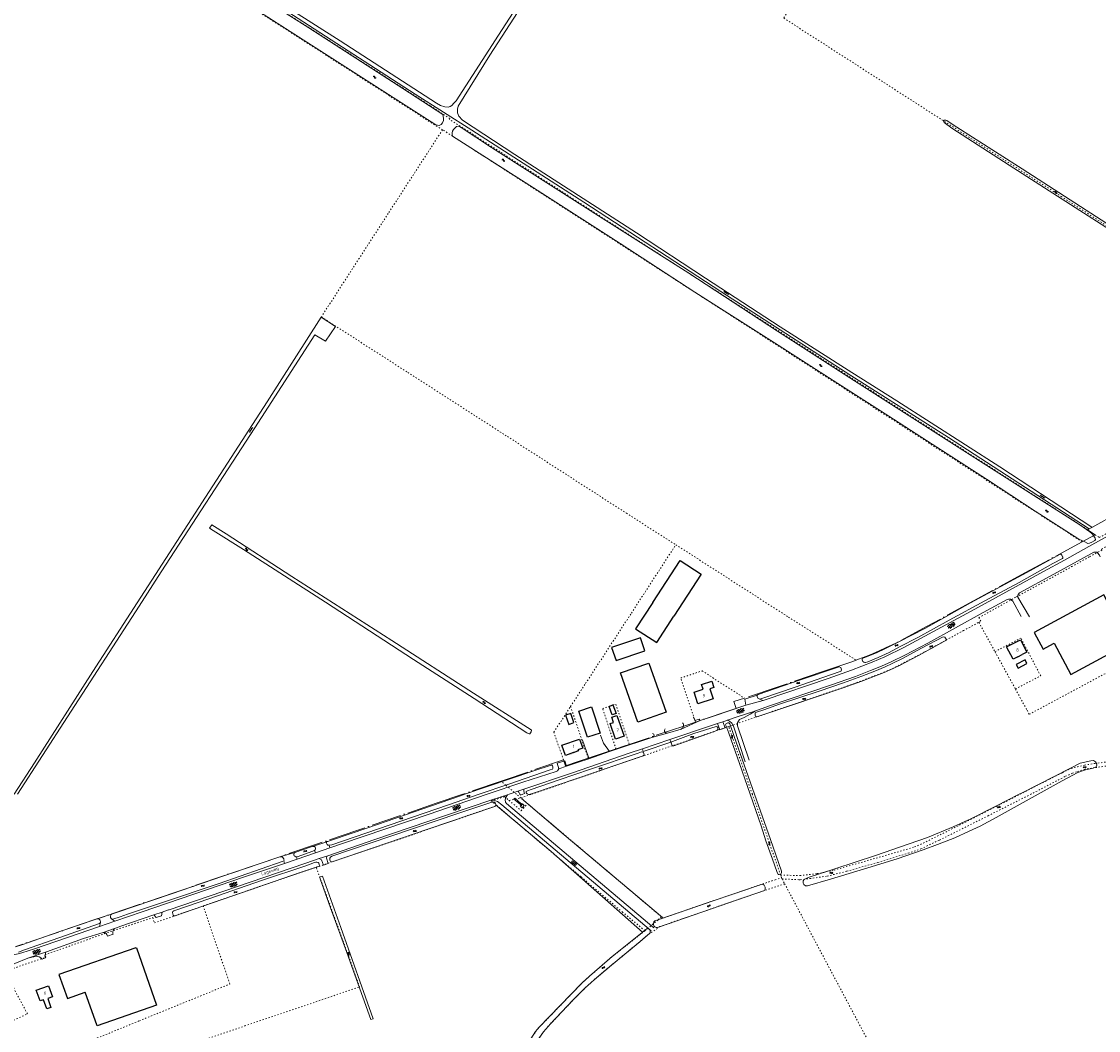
# Model space of a CAD drawing. Header units: metres. Extents: x 64961 to 73789, y 403835 to 410663.
# Tile 45 of 135: x 68511 to 69370, y 405812 to 406616. Entities that reach past the tile are written whole.
import ezdxf

# ---------------------------------------------------------------- set-up
doc = ezdxf.new("R2010")
doc.units = ezdxf.units.M
doc.linetypes.add('ACAD_ISO04W100', pattern=[30, 24, -3, 0, -3])
doc.linetypes.add('PERCEELGRENS', pattern=[2.5, 1, -1.5])
for name, color, linetype, lineweight in [('B-GEO-OG-GEBOUW_bijgebouw-G', 2, 'Continuous', 25), ('B-GEO-OG-GEBOUW_hoofdgebouw-G', 2, 'Continuous', 25), ('B-GEO-OG-GEBOUW_huisnr-T', 6, 'Continuous', 25), ('B-GEO-OG-GRENS-sectie-G', 253, 'ACAD_ISO04W100', 0), ('B-GEO-OG-GRENS_perceel-G', 253, 'PERCEELGRENS', 0), ('B-GEO-OG-GREPPEL_midslt-G', 253, 'Continuous', 0), ('B-GEO-OG-KUNSTWERK-G', 253, 'Continuous', 0), ('B-GEO-OG-OVLIJNOBJ-G', 253, 'Continuous', 0), ('B-GEO-OG-SLOOT_insteek-G', 253, 'Continuous', 0), ('B-GEO-OG-STRAATNAAM-T', 7, 'Continuous', 35), ('B-GEO-OG-VERH_gesl-S', 253, 'Continuous', 0), ('B-GEO-OG-VERH_kant-G', 253, 'Continuous', 0), ('B-GEO-OG-VERH_kntgesl-G', 253, 'Continuous', 0), ('B-GEO-OG-VERH_kntopen-G', 253, 'Continuous', 0), ('B-GEO-OG-VERH_open-S', 253, 'Continuous', 0), ('B-GEO-OG-WATER-S', 253, 'Continuous', 0), ('T22', 7, 'Continuous', 0)]:
    doc.layers.add(name, color=color, linetype=linetype, lineweight=lineweight)
doc.styles.add('isocp', font='isocp.shx')

# ---------------------------------------------------------------- blocks, each defined once
blk = doc.blocks.new('S05')
at = {"color": 0}
for p, q in [((0.08, 0.3), (0.38, 0.59)), ((0.11, -0.19), (0.41, 0.09)), ((0.38, 0.59), (0.68, 0.71)), ((0.41, 0.09), (0.71, 0.21)), ((0.68, 0.71), (1.01, 0.62)), ((0.71, 0.21), (1.02, 0.12)), ((1.01, 0.62), (1.33, 0.37)), ((1.02, 0.12), (1.36, -0.12)), ((1.33, 0.37), (1.66, 0.13)), ((1.66, 0.13), (1.97, 0.04)), ((1.97, 0.04), (2.28, 0.16)), ((2.28, 0.16), (2.58, 0.44)), ((1.36, -0.12), (1.68, -0.37)), ((1.68, -0.37), (2, -0.46)), ((2, -0.46), (2.31, -0.33)), ((2.31, -0.33), (2.61, -0.05))]:
    blk.add_line(p, q, dxfattribs=at)
blk = doc.blocks.new('S014')
at = {"color": 0}
for p, q in [((0, -0.75), (4.2, 1.67)), ((0, 0.65), (1.78, 1.67)), ((5.07, -1.52), (0, 1.4)), ((2.64, -1.52), (0, 0)), ((1.08, -1.52), (6.15, 1.4)), ((6.15, -0.75), (1.95, 1.67)), ((3.51, -1.52), (6.15, 0)), ((6.15, 0.65), (4.37, 1.67))]:
    blk.add_line(p, q, dxfattribs=at)
blk = doc.blocks.new('S026')
at = {"color": 0}
for p, q in [((0, 0), (4.4, 0)), ((0.2, 0.5), (0.2, 0)), ((1.2, 0), (1.2, -0.5)), ((2.2, 0.5), (2.2, 0)), ((3.2, 0), (3.2, -0.5)), ((4.2, 0.5), (4.2, 0))]:
    blk.add_line(p, q, dxfattribs=at)
blk = doc.blocks.new('S022')
at = {"color": 0}
for p, q in [((0.01, 1.15), (0.31, 1.15)), ((0.31, -2.3), (0.31, 2.3)), ((0.31, 2.1), (1.51, 2.1)), ((0.31, 0), (1.51, 0)), ((1.51, -2.3), (1.51, 2.3)), ((1.51, 1.05), (1.81, 1.05)), ((0.01, -1.15), (0.31, -1.15)), ((0.31, -2.1), (1.51, -2.1)), ((1.51, -1.05), (1.81, -1.05))]:
    blk.add_line(p, q, dxfattribs=at)

msp = doc.modelspace()

# ---------------------------------------------------------------- linework, layer by layer
at = {"layer": 'B-GEO-OG-GEBOUW_bijgebouw-G'}
for points in [[(69014.88, 406152.93), (69036.654, 406186.436), (69053.504, 406175.486), (69031.73, 406141.98)], [(69014.88, 406152.93), (69001.17, 406131.91), (69018.06, 406120.94), (69031.73, 406141.98)], [(69381.976, 406145.572), (69374.774, 406158.982), (69319.151, 406129.11), (69326.349, 406115.707), (69328.719, 406116.979)], [(69328.719, 406116.979), (69335.098, 406120.406), (69348.424, 406095.594), (69421.865, 406135.036), (69408.955, 406159.074), (69382.388, 406144.805), (69381.976, 406145.572)], [(68982.09, 406116.947), (68985.639, 406106.605), (69008.575, 406114.477), (69005.026, 406124.818), (68982.09, 406116.947)], [(68989.24, 406096.784), (69011.859, 406104.677), (69025.557, 406065.423), (69002.937, 406057.53), (68989.24, 406096.784)], [(69304.77, 406103.38), (69306.26, 406100.552), (69313.376, 406104.302), (69311.885, 406107.13), (69304.77, 406103.38)], [(68955.943, 406066.253), (68966.069, 406069.598), (68972.939, 406048.803), (68962.814, 406045.458), (68955.943, 406066.253)], [(68980.096, 406070.082), (68983.096, 406071.211), (68985.637, 406064.452), (68982.638, 406063.324), (68980.096, 406070.082)], [(68945.382, 406063.079), (68947.971, 406055.714), (68952.043, 406057.123), (68949.454, 406064.488), (68945.382, 406063.079)], [(68602.667, 405877.369), (68541.212, 405856.113), (68548.138, 405837.051), (68562.311, 405841.994)], [(68602.667, 405877.369), (68603.109, 405877.522), (68619.106, 405831.785), (68571.682, 405815.199), (68562.311, 405841.994)]]:
    msp.add_lwpolyline(points, dxfattribs=at)
at = {"layer": 'B-GEO-OG-GEBOUW_hoofdgebouw-G'}
for points in [[(69306.062, 406109.552), (69302.363, 406107.603), (69297.169, 406117.458), (69308.096, 406123.217), (69313.293, 406113.357), (69309.623, 406111.422)], [(69306.062, 406109.552), (69309.623, 406111.422)], [(69063.584, 406085.235), (69060.404, 406084.197), (69063.054, 406076.08), (69050.972, 406072.136), (69047.92, 406081.485), (69055.003, 406083.797), (69053.804, 406087.468), (69061.983, 406090.138), (69063.584, 406085.235)], [(68992.07, 406046.346), (68985.251, 406043.999), (68980.987, 406056.388), (68983.661, 406057.308), (68982.23, 406061.466), (68986.375, 406062.893), (68992.07, 406046.346)], [(68959.023, 406036.754), (68955.25, 406035.449), (68955.574, 406034.513), (68951.926, 406033.251), (68951.965, 406033.138), (68951.776, 406033.073), (68951.737, 406033.186), (68949.658, 406032.467), (68949.697, 406032.353), (68949.508, 406032.288), (68949.469, 406032.401), (68945.206, 406030.927), (68942.394, 406039.115), (68956.525, 406044.002), (68959.023, 406036.754)], [(68536.09, 405838.441), (68532.334, 405837.076), (68534.927, 405829.938), (68531.601, 405828.73), (68528.934, 405836.068), (68526.364, 405835.134), (68523.217, 405843.795), (68532.87, 405847.303), (68536.09, 405838.441)]]:
    msp.add_lwpolyline(points, dxfattribs=at)
at = {"layer": 'B-GEO-OG-GRENS-sectie-G'}
for points in [[(69365.068, 406212.835), (69521.368, 406298.33), (69573.952, 406327.093)], [(69365.068, 406212.835), (69361.75, 406211.02)], [(69367.757, 406206.967), (69357.411, 406201.341)], [(69361.75, 406211.02), (69367.757, 406206.967)], [(69357.411, 406201.341), (69312.302, 406176.812), (69279.578, 406159.108), (69270.745, 406154.315), (69233.869, 406133.957), (69209.21, 406120.881), (69205.782, 406119.198), (69200.96, 406116.925), (69195.556, 406114.448), (69190.051, 406111.998), (69188.251, 406111.256), (69184.804, 406109.857), (69179.077, 406107.638), (69177.196, 406106.941)], [(69177.196, 406106.941), (69172.934, 406105.362), (69167.365, 406103.473), (69150.639, 406097.846), (69114.052, 406085.309), (69087.95, 406076.683)], [(69087.95, 406076.683), (69079.682, 406073.952), (69081.373, 406068.428), (69048.991, 406057.527)], [(69048.991, 406057.527), (69040.479, 406054.662), (68996.217, 406039.764)], [(68985.617, 406036.195), (68963.357, 406028.7)], [(68996.217, 406039.764), (68992.758, 406038.6), (68985.617, 406036.195)], [(68943.702, 406027.328), (68896.34, 406011.262), (68893.891, 406010.425)], [(68945.328, 406022.629), (68943.702, 406027.328)], [(68954.664, 406025.773), (68945.328, 406022.629)], [(68963.357, 406028.7), (68954.664, 406025.773)], [(68893.891, 406010.425), (68863.386, 406000)], [(68863.386, 406000), (68842.225, 405992.768), (68779.771, 405971.383), (68747.446, 405960.338), (68701.807, 405944.797), (68634.613, 405922.005), (68569.359, 405899.797), (68509.356, 405879.343), (68506.855, 405878.481)]]:
    msp.add_lwpolyline(points, dxfattribs=at)
at = {"layer": 'B-GEO-OG-GRENS_perceel-G'}
for points in [[(69076.712, 406884.985), (69161.799, 406830.065), (69228.283, 406787.269), (69155.253, 406674.686), (69119.412, 406619.02), (69340.592, 406476.871), (69419.418, 406426.189), (69490.646, 406380.424), (69555.284, 406338.942), (69573.952, 406327.093)], [(69361.75, 406211.02), (68852.691, 406538.443), (68853.006, 406538.929), (68837.03, 406549.434), (68815.831, 406563.177), (68803.766, 406570.956), (68740.644, 406611.577), (68729.772, 406618.565), (68700.386, 406637.435), (68646.365, 406672.155), (68601.201, 406701.112), (68579.126, 406715.275), (68569.131, 406721.704), (68536.529, 406742.762), (68510.422, 406759.592)], [(68847.143, 406529.884), (68502.589, 406751.285)], [(69367.757, 406206.967), (69371.084, 406204.722), (69403.247, 406222.521), (69426.2, 406235.06), (69461.055, 406254.613), (69485.496, 406267.79), (69512.062, 406282.667), (69553.292, 406304.77), (69596.648, 406328.786), (69623.002, 406343.025), (69649.993, 406357.477), (69671.671, 406369.166), (69753.069, 406414.435), (69772.834, 406425.061), (69801.738, 406441.426), (69824.266, 406453.54), (69862.521, 406475.005), (69891.638, 406490.52), (69937.544, 406516.023), (69968.998, 406533.451), (69997.902, 406549.178), (70000, 406550.324)], [(68847.143, 406529.884), (68803.965, 406463.287), (68765.87, 406404.434), (68750.581, 406380.713), (68819.485, 406336.481), (68898.972, 406285.321), (68993.853, 406224.164), (69033.288, 406198.974)], [(69357.411, 406201.341), (68847.254, 406530.056), (68847.143, 406529.884)], [(69275.012, 406137.113), (69276.644, 406137.988), (69275.003, 406140.858), (69304.899, 406157.381), (69349.022, 406181.517), (69363.373, 406189.486), (69373.177, 406194.757), (69372.946, 406195.592), (69382.871, 406200.981), (69385.098, 406197.034), (69422.235, 406217.21)], [(68949.37, 406070.004), (68961.351, 406088.434), (68997.88, 406144.503), (69033.288, 406198.974)], [(69033.288, 406198.974), (69048.059, 406189.538), (69123.133, 406141.287), (69177.196, 406106.941)], [(69075.437, 406053.955), (69079.084, 406055.194), (69114.059, 406067.269), (69148.553, 406078.873), (69177.56, 406088.977), (69196.785, 406096.309), (69206.101, 406100.156), (69231.444, 406113.266), (69262.655, 406130.492), (69275.012, 406137.113)], [(69275.012, 406137.113), (69287.873, 406113.688)], [(69315.261, 406063.772), (69462.519, 406142.755)], [(69287.873, 406113.688), (69308.514, 406124.568)], [(69324.307, 406094.476), (69308.514, 406124.568)], [(69287.873, 406113.688), (69287.96, 406113.53)], [(69287.96, 406113.53), (69304.191, 406083.927)], [(69048.991, 406057.527), (69037.279, 406092.666), (69054.247, 406098.399), (69087.95, 406076.683)], [(69304.191, 406083.927), (69324.307, 406094.476)], [(69304.191, 406083.927), (69313.528, 406066.928)], [(68936.032, 406049.487), (68949.37, 406070.004)], [(68949.37, 406070.004), (68963.357, 406028.7)], [(68985.617, 406036.195), (68974.868, 406068.252), (68980.096, 406070.082), (68983.096, 406071.211), (68985.411, 406071.793), (68996.217, 406039.764)], [(69313.528, 406066.928), (69315.261, 406063.772)], [(68918.255, 406000), (68950.766, 406011.195), (69003.407, 406029.307), (69034.323, 406039.989), (69075.437, 406053.955)], [(68941.226, 406034.48), (68936.032, 406049.487)], [(69094.332, 406000), (69087.581, 406019.298), (69075.437, 406053.955)], [(69307.861, 406000), (69331.366, 406012.084), (69341.678, 406017.155), (69343.696, 406018.294), (69346.167, 406019.449), (69348.674, 406020.516), (69353.551, 406021.936), (69359.378, 406023.238), (69367.483, 406024.572), (69380.478, 406026.13), (69404.128, 406027.777), (69431.081, 406029.744), (69455.773, 406031.586), (69483.109, 406033.59), (69490.604, 406034.862), (69493.629, 406035.758), (69497.263, 406037.014), (69505.311, 406041.551), (69514.467, 406046.741)], [(68943.702, 406027.328), (68941.226, 406034.48)], [(69316.487, 406000), (69318.313, 406000.919), (69344.121, 406014.286), (69349.67, 406016.862), (69353.792, 406018.173), (69359.065, 406019.662), (69363.682, 406020.654), (69367.998, 406021.329), (69378.484, 406022.645)], [(68906.238, 406000), (68897.686, 406007.237), (68893.891, 406010.425)], [(68890.496, 405990.923), (68886.146, 405994.62), (68896.707, 405998.116), (68900.228, 405995.117)], [(68900.228, 405995.117), (68909.714, 405997.059)], [(68909.714, 405997.059), (68906.238, 406000)], [(68909.714, 405997.059), (68918.255, 406000)], [(68914.986, 405992.598), (68909.714, 405997.059)], [(69116.87, 405935.574), (69094.332, 406000)], [(69116.87, 405935.574), (69132.145, 405935.103), (69132.293, 405935.135), (69146.15, 405936.649), (69150.619, 405937.453), (69159.482, 405939.519), (69205.168, 405952.487), (69223.765, 405957.962), (69230.631, 405960.968), (69259.483, 405975.321), (69292.38, 405992.041), (69307.861, 406000)], [(69118.067, 405932.418), (69131.5, 405931.832), (69132.537, 405931.752), (69140.223, 405932.741), (69153.993, 405934.663), (69169.694, 405938.564), (69194.545, 405945.631), (69218.661, 405952.999), (69228.849, 405956.41), (69243.686, 405963.441), (69282.317, 405982.799), (69316.487, 406000)], [(68746.419, 405941.69), (68808.191, 405962.529), (68855.431, 405978.838), (68890.496, 405990.923)], [(69008.71, 405891.144), (68990.876, 405905.881), (68957.591, 405934.16), (68931.169, 405956.347), (68890.496, 405990.923)], [(68900.228, 405995.117), (68909.953, 405986.837), (68914.986, 405992.598)], [(69016.855, 405906.448), (68961.008, 405953.652), (68914.986, 405992.598)], [(68656.299, 405910.883), (68667.977, 405914.958), (68730.176, 405936.21), (68746.419, 405941.69)], [(68749.494, 405933.29), (68746.419, 405941.69)], [(68528.464, 405760.337), (68632.384, 405795.721), (68689.509, 405815.143), (68781.059, 405846.337), (68772.475, 405870.358), (68760.65, 405902.813), (68749.494, 405933.29)], [(69120.076, 405928.633), (69082.473, 405915.82), (69020.635, 405894.43)], [(69034.403, 405905.126), (69064.579, 405915.539), (69112.486, 405931.757)], [(69112.486, 405931.757), (69117.647, 405933.504)], [(69117.647, 405933.504), (69116.87, 405935.574)], [(69117.907, 405932.81), (69117.647, 405933.504)], [(69118.022, 405932.503), (69117.907, 405932.81)], [(69118.022, 405932.503), (69118.067, 405932.418)], [(69118.067, 405932.418), (69120.076, 405928.633)], [(69120.076, 405928.633), (69136.426, 405897.83), (69191.757, 405793.734), (69222.683, 405735.453), (69252.332, 405679.788), (69268.69, 405648.05)], [(68497.878, 405858.646), (68530.89, 405870.087), (68530.185, 405871.984), (68577.741, 405888.851), (68616.088, 405901.584), (68617.41, 405897.311), (68656.299, 405910.883)], [(68513.397, 405781.617), (68553.246, 405797.907), (68605.402, 405819.272), (68677.579, 405848.629), (68656.299, 405910.883)], [(69021.948, 405902.143), (69016.855, 405906.448)], [(69023.052, 405901.21), (69034.403, 405905.126)], [(69020.635, 405894.43), (69012.428, 405888.92), (69003.171, 405881.159)], [(69008.71, 405891.144), (69019.243, 405899.895)], [(69019.243, 405899.895), (69021.948, 405902.143)], [(69019.243, 405899.895), (69023.052, 405901.21)], [(68900.888, 405771.052), (68914.337, 405798.471), (68917.75, 405804.83), (68921.499, 405810.624), (68924.145, 405813.894), (68958.412, 405849.362), (68964.53, 405854.939), (68982.462, 405870.444), (69008.71, 405891.144)], [(68901.951, 405758.965), (68907.072, 405770.666), (68918.18, 405794.204), (68923.547, 405804.424), (68927.647, 405810.363), (68933.304, 405816.821), (68951.281, 405835.761), (68960.994, 405845.51), (68968.065, 405851.988), (68980.467, 405862.44), (69003.171, 405881.159)], [(68476.417, 405843.964), (68493.96, 405814.315), (68516.131, 405824.887), (68497.878, 405858.646)]]:
    msp.add_lwpolyline(points, dxfattribs=at)
at = {"layer": 'B-GEO-OG-GREPPEL_midslt-G'}
msp.add_lwpolyline([(68910.124, 405996.675), (68944.216, 405967.585), (68995.713, 405924.263), (69022.691, 405901.757)], dxfattribs=at)
at = {"layer": 'B-GEO-OG-KUNSTWERK-G'}
for points in [[(68909.853, 405990.882), (68909.389, 405990.331), (68910.765, 405989.171), (68912.377, 405991.081), (68911.001, 405992.242), (68910.859, 405992.074)], [(68910.859, 405992.074), (68909.853, 405990.882)]]:
    msp.add_lwpolyline(points, dxfattribs=at)
at = {"layer": 'B-GEO-OG-OVLIJNOBJ-G'}
msp.add_lwpolyline([(68890.832, 405990.415), (68933.91, 405954.398), (69006.8, 405889.904)], dxfattribs=at)
at = {"layer": 'B-GEO-OG-SLOOT_insteek-G'}
for points in [[(68591.342, 406707.083), (68646.203, 406671.903), (68700.224, 406637.183), (68740.482, 406611.325), (68803.604, 406570.704), (68815.668, 406562.926), (68836.866, 406549.184), (68847.37, 406542.277), (68848.108, 406539.227), (68847.908, 406537.455), (68847.072, 406535.614), (68846.164, 406534.117), (68844.414, 406533.521), (68841.9, 406533.849), (68509.419, 406747.254)], [(69275.499, 406265.854), (69355.539, 406214.782), (69363.536, 406209.222), (69365.199, 406207.914), (69366.43, 406206.299), (69367.234, 406204.981), (69367.79, 406204.116), (69368.052, 406203.137), (69367.457, 406202.324), (69365.098, 406200.946), (69363.156, 406200.188), (69362.023, 406200.065), (69359.655, 406201.225), (69357.149, 406202.328), (69354.743, 406203.489), (69319.828, 406225.783), (69281.085, 406251.206), (69229.589, 406284.432), (69207.019, 406299.065), (69173.018, 406320.997), (69141.069, 406341.539), (69114.91, 406358.248), (69048.452, 406400.583), (68988.779, 406439.306), (68922.641, 406481.827), (68863.874, 406519.381), (68855.163, 406524.882), (68854.793, 406526.231), (68854.816, 406527.606), (68855.053, 406528.895), (68855.861, 406530.206), (68858.47, 406532.542), (68859.64, 406532.898), (68860.248, 406532.84), (68860.888, 406532.564), (68862.183, 406531.895), (68886.212, 406515.969), (68971.567, 406461.386), (69043.596, 406415.574), (69114.436, 406369.446), (69175.855, 406329.866), (69275.499, 406265.854)], [(69414.955, 406429.81), (69414.862, 406430.241), (69414.092, 406431.167), (69377.15, 406455.32), (69309.436, 406498.869), (69254.429, 406533.99), (69249.53, 406537.347), (69248.714, 406537.65), (69248.265, 406537.713), (69247.348, 406537.705), (69246.815, 406537.203), (69246.829, 406536.774), (69247.324, 406535.694), (69253.421, 406531.23), (69299.085, 406501.743), (69400.667, 406436.557), (69400.666, 406436.537), (69411.36, 406429.56), (69413.069, 406428.798), (69413.73, 406428.614), (69414.161, 406428.746), (69414.536, 406429.054), (69414.955, 406429.81)], [(68918.175, 406051.079), (68917.928, 406051.418), (68872.028, 406080.633), (68806.809, 406122.608), (68726.906, 406173.581), (68674.684, 406207.573), (68663.147, 406214.957), (68661.342, 406212.357), (68664.246, 406210.326), (68688.589, 406195.167), (68753.997, 406153.098), (68824.095, 406107.512), (68872.387, 406076.378), (68914.343, 406049.075), (68916.22, 406048.156), (68916.844, 406048.292), (68917.879, 406049.658), (68918.175, 406051.079)], [(69342.052, 406188.621), (69342.09, 406188.299), (69341.786, 406187.978), (69334.09, 406184.049), (69307.188, 406169.011), (69279.794, 406154.371), (69251.225, 406138.843), (69226.333, 406125.128), (69211.83, 406117.459), (69203.357, 406113.095), (69194.58, 406109.055), (69186.487, 406105.676), (69184.649, 406105.111), (69183.986, 406105.112), (69183.152, 406105.359), (69182.415, 406105.985), (69182.15, 406106.516), (69181.981, 406107.293), (69181.982, 406107.842), (69182.305, 406108.41), (69183.328, 406108.901), (69193.374, 406112.845), (69200.596, 406116.282), (69211.211, 406121.551), (69232.349, 406132.525), (69268.464, 406152.57), (69313.318, 406176.806), (69337.376, 406190.182), (69339.101, 406191.24), (69339.632, 406191.485), (69340.295, 406191.484), (69341.089, 406190.744), (69341.524, 406189.967), (69341.807, 406189.398), (69341.958, 406189.038), (69342.052, 406188.621)], [(69246.416, 406125.546), (69229.351, 406116.391), (69214.109, 406108.382), (69205.768, 406104.151), (69200.328, 406101.697), (69192.14, 406098.242), (69181.696, 406094.299), (69167.103, 406088.979), (69147.525, 406082.207), (69116.103, 406071.93), (69103.462, 406067.403), (69097.663, 406065.536), (69096.639, 406065.045), (69096.486, 406064.326), (69096.523, 406063.606), (69096.617, 406062.905), (69096.976, 406062.166), (69097.771, 406061.71), (69098.737, 406061.898), (69125.156, 406070.894), (69166.737, 406084.926), (69181.785, 406090.302), (69191.3, 406093.944), (69200.701, 406097.623), (69211.24, 406102.438), (69227.392, 406110.938), (69246.956, 406121.82), (69248.576, 406122.681)], [(69246.416, 406125.546), (69247.754, 406125.358), (69248.898, 406123.755), (69248.576, 406122.681)], [(69163.588, 406101.518), (69132.65, 406091.246), (69098.896, 406079.457), (69098.251, 406079.042)], [(69165.011, 406097.921), (69165.554, 406099.126), (69164.961, 406101.085), (69163.588, 406101.518)], [(69100.387, 406075.932), (69101.96, 406076.233), (69128.55, 406085.437), (69156.807, 406095.112), (69165.08, 406098.074)], [(69098.251, 406079.042), (69098.287, 406078.019), (69098.816, 406076.692), (69099.819, 406076.141), (69100.387, 406075.932)], [(69066.918, 406052.209), (69066.88, 406051.697), (69066.652, 406051.338), (69066.083, 406050.808), (69054.294, 406046.545), (69031.836, 406038.736), (69030.737, 406038.529), (69030.415, 406038.814), (69030.151, 406039.382), (69029.83, 406040.254), (69029.68, 406041.05), (69029.946, 406041.807), (69030.534, 406042.166), (69032.751, 406042.864), (69047.781, 406048.373), (69065.519, 406054.048), (69066.371, 406053.839), (69066.73, 406053.327), (69066.881, 406052.815), (69066.918, 406052.209)], [(69092.515, 406000), (69084.058, 406024.432), (69075.645, 406048.578), (69073.871, 406053.089), (69073.362, 406054.302), (69073.116, 406054.946), (69073.041, 406055.439), (69073.08, 406055.874), (69073.554, 406056.366), (69074.161, 406056.744), (69074.919, 406056.895), (69075.62, 406056.912), (69076.433, 406056.078), (69079.904, 406046.147), (69089.353, 406018.874), (69096.083, 406000)], [(68915.203, 406000), (68914.752, 406000.21), (68914.355, 406000.647), (68914.033, 406001.177), (68914.054, 406002.125), (68914.452, 406002.503), (68915.115, 406002.748), (68917.996, 406003.672), (68940.227, 406011.462), (68940.227, 406011.481), (68965.225, 406019.873), (69003.337, 406032.887), (69006.01, 406033.698), (69006.938, 406033.658), (69007.581, 406033.184), (69007.902, 406032.426), (69007.995, 406031.592)], [(69007.995, 406031.592), (69007.919, 406031.119), (69007.596, 406030.854), (69007.16, 406030.514), (69004.905, 406029.892), (68956.634, 406013.427), (68917.511, 406000)], [(68876.394, 406000), (68900.129, 406008.067), (68933.208, 406019.474), (68934.832, 406020.067), (68935.227, 406020.504), (68935.262, 406021.223), (68935.108, 406021.923), (68934.953, 406022.679), (68934.496, 406023.32), (68933.758, 406023.317), (68919.249, 406018.313), (68864.966, 406000)], [(69368.665, 406021.736), (69369.055, 406023.13), (69368.897, 406024.5), (69368.037, 406025.86), (69366.443, 406026.79), (69364.264, 406026.763), (69355.922, 406024.692), (69348.094, 406020.764)], [(69307.231, 406000), (69308.961, 406000.878), (69348.094, 406020.764)], [(69368.665, 406021.736), (69366.094, 406020.879), (69359.993, 406019.504), (69354.079, 406017.251), (69341.434, 406010.557), (69322.328, 406000)], [(68864.966, 406000), (68860.647, 405998.543), (68787.652, 405973.278), (68758.634, 405963.422), (68755.611, 405962.425)], [(68756.685, 405959.308), (68758.953, 405959.753), (68851.105, 405991.405), (68876.394, 406000)], [(68917.511, 406000), (68917.176, 405999.885), (68915.812, 405999.716), (68915.203, 406000)], [(69105.14, 405962.869), (69101.278, 405974.683), (69092.515, 406000)], [(69096.083, 406000), (69108.945, 405963.925)], [(69322.328, 406000), (69312.868, 405994.773), (69288.912, 405981.542), (69276.059, 405974.599), (69267.32, 405970.484), (69255.713, 405965.138), (69241.926, 405959.801), (69230.48, 405955.653), (69209.929, 405948.581), (69186.461, 405941.403), (69156.687, 405932.389), (69138.332, 405926.891), (69136.609, 405926.905), (69135.472, 405927.875), (69134.823, 405929.168), (69134.837, 405930.961), (69135.702, 405932.062), (69138.918, 405933.543), (69160.104, 405940.447), (69192.599, 405951.181), (69219.381, 405960.475), (69233.98, 405965.575), (69254.55, 405973.984), (69269.092, 405980.772), (69288.591, 405990.538), (69307.231, 406000)], [(68889.853, 405991.73), (68889.762, 405990.897), (68889.122, 405990.388), (68888.044, 405989.982), (68835.582, 405972.206), (68759.167, 405945.999), (68758.599, 405946.034), (68757.973, 405946.466), (68757.516, 405946.956), (68757.286, 405947.617), (68757.246, 405948.242), (68757.413, 405948.961), (68757.977, 405949.683), (68758.9, 405950.519), (68805.109, 405966.28), (68860.122, 405984.785), (68884.039, 405992.858), (68886.647, 405993.608), (68887.819, 405993.803), (68888.71, 405993.561), (68889.147, 405993.127), (68889.603, 405992.6), (68889.853, 405991.73)], [(69105.14, 405962.869), (69110.341, 405948.204), (69113.738, 405938.319)], [(69117.636, 405938.534), (69117.594, 405938.677), (69108.945, 405963.925)], [(68729.541, 405953.585), (68742.576, 405958.033), (68743.521, 405958.283)], [(68745.106, 405955.036), (68743.066, 405954.27), (68732.128, 405950.437), (68730.749, 405950.109)], [(68743.521, 405958.283), (68744.372, 405958.344), (68745.092, 405958.215), (68745.605, 405957.763), (68746.024, 405957.159), (68745.951, 405956.402), (68745.595, 405955.606), (68745.106, 405955.036)], [(68755.611, 405962.425), (68754.969, 405962.195), (68754.668, 405961.777), (68754.709, 405961.077), (68754.958, 405960.435), (68755.32, 405959.869), (68755.757, 405959.474), (68756.685, 405959.308)], [(68717.542, 405950.069), (68680.439, 405937.509), (68630.962, 405920.636), (68587.229, 405905.625), (68583.186, 405904.226)], [(68583.582, 405900.349), (68584.338, 405900.352), (68590.233, 405902.176), (68596.014, 405904.283), (68596.014, 405904.302), (68623.917, 405913.566), (68669.05, 405928.849), (68719.225, 405946.216), (68720.735, 405946.942)], [(68633.69, 405903.06), (68672.19, 405916.432), (68733.757, 405937.503), (68748.833, 405942.565), (68748.982, 405943.058), (68748.961, 405943.569), (68748.882, 405944.155), (68748.652, 405944.892), (68748.081, 405945.551), (68747.096, 405945.774), (68746.283, 405945.789), (68745.168, 405945.538), (68738.255, 405942.877), (68702.813, 405931.101), (68661.555, 405916.706), (68632.88, 405906.904)], [(68717.542, 405950.069), (68718.431, 405950.167), (68719.189, 405949.944), (68719.872, 405949.455), (68720.291, 405948.851), (68720.558, 405948.417), (68720.711, 405947.945), (68720.809, 405947.397), (68720.735, 405946.942)], [(68730.749, 405950.109), (68730.105, 405950.144), (68729.441, 405950.501), (68728.966, 405950.915), (68728.698, 405951.651), (68728.714, 405952.37), (68729.013, 405953.11), (68729.541, 405953.585)], [(69117.636, 405938.534), (69117.532, 405937.254), (69116.983, 405936.157), (69115.86, 405936.003), (69114.911, 405935.956), (69113.738, 405938.319)], [(68791.988, 405820.949), (68790.023, 405820.335), (68770.806, 405873.756), (68757.818, 405909.381), (68749.635, 405932.447), (68749.363, 405934.091), (68751.498, 405934.631), (68766.232, 405893.677), (68791.988, 405820.949)], [(69016.445, 405898.93), (69064.579, 405915.539), (69102.054, 405928.226)], [(69019.608, 405894.075), (69082.473, 405915.82), (69104.058, 405923.176)], [(69104.058, 405923.176), (69104.612, 405924.333), (69104.556, 405925.985), (69103.799, 405927.487), (69102.949, 405928.04), (69102.054, 405928.226)], [(68583.186, 405904.226), (68582.714, 405903.94), (68582.265, 405902.859), (68582.384, 405901.649), (68582.841, 405900.913), (68583.582, 405900.349)], [(68633.69, 405903.06), (68633.031, 405903.108), (68632.406, 405903.659), (68631.744, 405905.606), (68632.057, 405906.414), (68632.88, 405906.904)], [(68506.675, 405878.27), (68512.354, 405880.141), (68535.125, 405888.117), (68569.866, 405900.022)], [(68574.53, 405897.735), (68573.569, 405896.86), (68541.134, 405885.419), (68513.678, 405875.996), (68509.043, 405874.136)], [(68569.866, 405900.022), (68571.755, 405900.542), (68572.834, 405900.641), (68573.44, 405900.417), (68573.802, 405899.926), (68574.089, 405899.114), (68574.395, 405898.378), (68574.53, 405897.735)], [(69010.575, 405892.787), (68982.462, 405870.444), (68964.53, 405854.939), (68958.412, 405849.362), (68924.145, 405813.894), (68921.499, 405810.624), (68917.75, 405804.83), (68914.337, 405798.471), (68900.888, 405771.052), (68896.301, 405760.623)], [(68901.951, 405758.965), (68907.072, 405770.666), (68918.18, 405794.204), (68923.547, 405804.424), (68927.647, 405810.363), (68933.304, 405816.821), (68951.281, 405835.761), (68960.994, 405845.51), (68968.065, 405851.988), (68980.467, 405862.44), (69003.171, 405881.159), (69012.428, 405888.92)]]:
    msp.add_lwpolyline(points, dxfattribs=at)
for points in [[(69019.608, 405894.075, -0.9184799), (69016.445, 405898.93)], [(69012.428, 405888.92, 0.639056), (69010.575, 405892.787)]]:
    msp.add_lwpolyline(points, format="xyb", dxfattribs=at)
at = {"layer": 'B-GEO-OG-VERH_kant-G'}
for points in [[(69091.804, 406027.101), (69082.571, 406054.657), (69082.473, 406056.941), (69084.199, 406059.599), (69087.907, 406061.121), (69092.478, 406063.955), (69096.859, 406066.517)], [(69074.332, 406059.042), (69076.023, 406058.234), (69077.941, 406056.71), (69079.237, 406054.195), (69088.656, 406025.797)], [(68958.762, 406043.125), (68963.686, 406029.517), (68963.831, 406028.334)], [(68973.24, 406047.177), (68975.485, 406040.846), (68980.508, 406033.994)]]:
    msp.add_lwpolyline(points, dxfattribs=at)
at = {"layer": 'B-GEO-OG-VERH_kntgesl-G'}
for points in [[(69102.853, 406074.858), (69104.591, 406075.338), (69154.833, 406092.388), (69173.482, 406098.876), (69189.877, 406105.349), (69199.885, 406109.634), (69215.296, 406117.018), (69271.696, 406147.659), (69326.503, 406177.715), (69343.186, 406186.631), (69362.594, 406197.524), (69451.708, 406246.85), (69546.957, 406299.539), (69570.013, 406312.136), (69569.399, 406317.557), (69586.295, 406326.755), (69586.94, 406326.287)], [(69371.793, 406189.43), (69371.208, 406190.813), (69369.582, 406192.653), (69368.976, 406192.957), (69368.2, 406193.186), (69367.631, 406193.168), (69366.665, 406192.998), (69364.276, 406191.771), (69334.702, 406175.6), (69307.346, 406160.619), (69306.472, 406159.276), (69306.054, 406157.988), (69306.166, 406157.23), (69315.444, 406141.551)], [(69089.734, 406064.127), (69095.561, 406066.051), (69108.07, 406070.541), (69156.795, 406086.986), (69176.525, 406093.928), (69188.636, 406098.588), (69197.241, 406102.232), (69205.05, 406105.649), (69216.045, 406110.804), (69234.377, 406120.588), (69278.511, 406144.845), (69297.526, 406155.387), (69298.72, 406155.707), (69300.121, 406155.61), (69301.143, 406154.889), (69301.994, 406153.865), (69308.663, 406141.864)], [(69098.251, 406079.042), (69088.283, 406075.912), (69089.14, 406071.07)], [(69100.387, 406075.932), (69102.853, 406074.858)], [(69052.74, 406058.879), (69078.78, 406067.61), (69088.427, 406070.873), (69089.14, 406071.07)], [(69047.497, 406061.387), (69048.403, 406059.207), (69048.592, 406058.923), (69051.813, 406059.827), (69052.74, 406058.879)], [(69066.613, 406056.494), (69068.344, 406051.469), (69072.559, 406052.875), (69070.819, 406057.882)], [(69070.819, 406057.882), (69080.711, 406061.148)], [(69026.603, 406048.632), (69025.486, 406048.823), (69024.691, 406049.392), (69024.37, 406049.961), (69024.276, 406050.605), (69024.315, 406051.173), (69024.448, 406051.647), (69024.885, 406052.233)], [(69037.576, 406051.987), (69026.603, 406048.632)], [(69028.611, 406043.658), (69062.433, 406055.114), (69066.613, 406056.494)], [(69038.606, 406056.967), (69039.117, 406056.304), (69039.343, 406055.584), (69039.474, 406054.864), (69039.455, 406054.314), (69039.283, 406053.708), (69038.941, 406052.97), (69037.576, 406051.987)], [(68980.508, 406033.994), (68985.251, 406035.604), (69014.854, 406045.543)], [(69006.816, 406036.275), (69007.387, 406034.079), (69029.313, 406041.585), (69028.611, 406043.658)], [(69014.854, 406045.543), (69015.537, 406046.034), (69015.841, 406046.393), (69016.069, 406046.848), (69015.71, 406047.814), (69014.688, 406048.517)], [(69006.816, 406036.275), (68996.063, 406032.633), (68950.938, 406017.186), (68911.331, 406003.728), (68900.25, 406000)], [(68963.831, 406028.334), (68980.508, 406033.994)], [(68939.861, 406020.366), (68938.629, 406024.706), (68944.818, 406026.657), (68946.179, 406022.444)], [(68946.179, 406022.444), (68955.743, 406025.589), (68963.831, 406028.334)], [(68882.956, 406000), (68911.247, 406009.688), (68937.812, 406018.171), (68938.912, 406018.776), (68939.519, 406019.457), (68939.861, 406020.366)], [(68757.464, 405957.174), (68767.558, 405960.605), (68835.889, 405983.882), (68882.956, 406000)], [(68886.63, 405995.417), (68899.014, 405999.584)], [(68900.25, 406000), (68899.014, 405999.584)], [(68908.956, 406000), (68908.145, 406001.61), (68907.732, 406002.019), (68907.203, 406002.296)], [(68911.152, 406000), (68909.498, 405999.252), (68909.019, 405999.875), (68908.956, 406000)], [(68912.409, 406004.27), (68912.111, 406003.253), (68912.169, 406002.428), (68912.664, 406000.684), (68911.152, 406000)], [(68754.898, 405950.725), (68793.105, 405963.88), (68850.461, 405983.247), (68886.63, 405995.417)], [(68573.644, 405894.463), (68521.686, 405876.628), (68511.729, 405873.405), (68508.838, 405872.654), (68506.135, 405872.112), (68503.543, 405871.968), (68500.969, 405872.164), (68498.545, 405872.608), (68496.859, 405873.035), (68494.623, 405873.914), (68493.201, 405874.495), (68485.19, 405878), (68477.47, 405882.374), (68433.755, 405910.385), (68382.665, 405943.103), (68339.857, 405970.636)], [(68743.521, 405958.283), (68755.611, 405962.425)], [(68745.106, 405955.036), (68745.778, 405953.201)], [(68756.685, 405959.308), (68757.464, 405957.174)], [(68623.534, 405905.938), (68628.655, 405907.666), (68629.071, 405907.838), (68682.987, 405926.149), (68738.264, 405944.997), (68748.902, 405948.66)], [(68717.542, 405950.069), (68729.541, 405953.585)], [(68720.735, 405946.942), (68721.285, 405944.875)], [(68730.749, 405950.109), (68731.247, 405948.261)], [(68731.247, 405948.261), (68745.778, 405953.201)], [(68748.902, 405948.66), (68750.798, 405947.659), (68752.188, 405943.556), (68755.976, 405944.839), (68754.586, 405948.942), (68754.898, 405950.725)], [(68585.794, 405898.634), (68607.641, 405906.133), (68689.328, 405934.011), (68721.285, 405944.875)], [(68569.866, 405900.022), (68583.186, 405904.226)], [(68616.906, 405903.701), (68590.588, 405894.818), (68586.414, 405893.285)], [(68616.906, 405903.701), (68618.848, 405901.623)], [(68623, 405903.024), (68618.848, 405901.623)], [(68623, 405903.024), (68623.534, 405905.938)], [(68573.644, 405894.463), (68574.53, 405897.735)], [(68583.582, 405900.349), (68585.794, 405898.634)], [(68576.553, 405889.684), (68560.833, 405884.807), (68531.327, 405874.363)], [(68586.414, 405893.285), (68585.451, 405892.676), (68584.849, 405891.954), (68584.474, 405891.195), (68584.29, 405890.116), (68584.295, 405888.867), (68584.487, 405888.32), (68579.896, 405886.88), (68579.417, 405888.089), (68578.827, 405888.918), (68578.39, 405889.389), (68577.878, 405889.709), (68576.553, 405889.684)], [(68495.701, 405860.717), (68516.554, 405869.131)], [(68531.327, 405874.363), (68530.912, 405873.983), (68530.499, 405873.338), (68530.446, 405872.486), (68530.316, 405871.823), (68530.149, 405871.047), (68530.191, 405870.309), (68530.44, 405869.534), (68527.816, 405868.331), (68526.713, 405869.48), (68525.461, 405870.193), (68523.377, 405870.733), (68522.035, 405870.613), (68521.203, 405870.439), (68519.691, 405870.054), (68516.554, 405869.131)]]:
    msp.add_lwpolyline(points, dxfattribs=at)
at = {"layer": 'B-GEO-OG-VERH_kntopen-G'}
for points in [[(68520.606, 406760.194), (68523.493, 406756.979), (68526.357, 406754.295), (68531.469, 406750.616), (68547.046, 406740.301), (68617.21, 406695.806), (68683.932, 406653.108), (68765.57, 406600.981), (68842.55, 406551.339), (68845.663, 406549.365), (68848.984, 406548.233), (68851.734, 406548.019), (68853.246, 406548.509), (68854.687, 406549.352), (68856.365, 406551.088), (68857.975, 406553.115), (68891.848, 406605.433), (68980.253, 406742.124), (69055.971, 406859.677), (69139.985, 406989.214), (69146.94, 407000)], [(69149.999, 407000), (69104.726, 406929.687), (69061.389, 406863.241), (68993.551, 406758.196), (68945.891, 406683.611), (68885.075, 406589.392), (68859.573, 406548.938), (68859.079, 406546.32), (68859.126, 406543.449), (68860.243, 406540.82), (68863.154, 406537.78), (68904.884, 406510.371), (69001.939, 406447.835), (69056.855, 406411.601), (69116.51, 406372.919), (69173.714, 406336.298), (69209.691, 406313.792), (69291.842, 406261.231), (69365.026, 406213.069)], [(68516.069, 406759.039), (68518.43, 406756.607), (68522.723, 406752.502), (68551.464, 406733.912), (68629.452, 406684.474), (68687.05, 406647.881), (68740.294, 406613.488), (68825.458, 406558.439), (68870.549, 406529.785), (68959.974, 406472.147), (69069.223, 406401.111), (69173.015, 406334.08), (69250.809, 406284.495), (69362.979, 406211.669)], [(68508.135, 406000), (68548.194, 406061.79), (68605.245, 406150.1), (68622.867, 406177.436), (68697.575, 406292.249), (68745.497, 406366.374), (68753.811, 406361.397), (68761.747, 406373.176), (68750.498, 406380.467), (68707.363, 406312.952), (68603.599, 406152.746), (68568.371, 406097.905), (68521.795, 406024.946), (68505.541, 406000)], [(68899.014, 405999.584), (68897.809, 405997.502), (68897.319, 405995.536), (68897.405, 405993.628), (68898.137, 405992.667), (69015.644, 405893.311)], [(68886.63, 405995.417), (68888.786, 405995.128), (68891.059, 405994.241), (68894.486, 405991.55), (69013.723, 405891.007)], [(68909.853, 405990.882), (68909.166, 405991.462), (68909.359, 405991.691), (68904.085, 405996.141), (68904.781, 405996.81), (68909.978, 405992.425), (68910.172, 405992.654), (68910.859, 405992.074)]]:
    msp.add_lwpolyline(points, dxfattribs=at)
at = {"layer": 'T22'}
for points in [[(69089.14, 406071.07), (69102.853, 406074.858)], [(69037.576, 406051.987), (69052.74, 406058.879)], [(69066.613, 406056.494), (69070.819, 406057.882)], [(69080.711, 406061.148), (69089.734, 406064.127)], [(69014.854, 406045.543), (69026.603, 406048.632)], [(69006.816, 406036.275), (69028.611, 406043.658)], [(68946.179, 406022.444), (68939.861, 406020.366)], [(68745.778, 405953.201), (68757.464, 405957.174)], [(68721.285, 405944.875), (68731.247, 405948.261)], [(68754.898, 405950.725), (68748.902, 405948.66)], [(68616.906, 405903.701), (68623.534, 405905.938)], [(68573.644, 405894.463), (68585.794, 405898.634)], [(68576.553, 405889.684), (68586.414, 405893.285)], [(68531.327, 405874.363), (68516.554, 405869.131)]]:
    msp.add_lwpolyline(points, dxfattribs=at)

# ---------------------------------------------------------------- block references
at = {"layer": 'B-GEO-OG-VERH_gesl-S'}
for p, rotation in [((69250.477, 406132.953), 30.33480582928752), ((69081.997, 406065.427), 17.87342106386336), ((68855.642, 405988.095), 19.08724450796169), ((68677.516, 405926.995), 15.71725244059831), ((68520.604, 405873.161), 17.94556304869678)]:
    msp.add_blockref('S014', p, dxfattribs=dict(at, rotation=rotation))
at = {"layer": 'B-GEO-OG-VERH_open-S'}
for name, p, rotation in [('S026', (69071.694, 406400.966), 327.5815500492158), ('S026', (68695.725, 406292.459), 237.2475605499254), ('S026', (69323.911, 406238.495), 326.1669713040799), ('S026', (68907.192, 405994.148), 319.8275765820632), ('S022', (68951.462, 405944.361), 52.55716365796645)]:
    msp.add_blockref(name, p, dxfattribs=dict(at, rotation=rotation))
at = {"layer": 'B-GEO-OG-WATER-S'}
for p, rotation in [((68791.822, 406572.582), 326.5005999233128), ((68894.585, 406506.287), 328.1524225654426), ((69335.116, 406480.565), 329.4095645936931), ((69147.641, 406342.574), 328.0735449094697), ((69327.955, 406226.292), 333.6399417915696), ((68689.74, 406195.948), 326.3734708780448), ((69286.11, 406160.064), 29.28282857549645), ((69208.213, 406118.089), 25.92418551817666), ((69235.887, 406117.12), 30.79671391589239), ((69129.633, 406088.087), 19.93904791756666), ((69134.426, 406075.446), 19.14137378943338), ((68879.229, 406073.741), 329.281809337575), ((69045.143, 406045.251), 16.38630566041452), ((69078.765, 406044.5), 111.0992122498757), ((68972.101, 406019.958), 21.0992122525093), ((69358.113, 406021.146), 11.47848203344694), ((68866.685, 405998.059), 20.79072527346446), ((69289.853, 405989.007), 24.71909384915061), ((68813.096, 405980.207), 19.57672556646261), ((68823.88, 405970.054), 19.32248237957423), ((68736.521, 405954.033), 19.21431186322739), ((69108.378, 405959.386), 108.8518357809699), ((69156.061, 405936.925), 10.95043426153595), ((68654.871, 405926.363), 19.99289398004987), ((68680.965, 405921.372), 16.91321771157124), ((69058.716, 405909.993), 38.1765375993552), ((68555.671, 405892.598), 18.30806815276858), ((68771.789, 405874.025), 290.2475015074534), ((68974.638, 405860.709), 43.21767957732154)]:
    msp.add_blockref('S05', p, dxfattribs=dict(at, rotation=rotation))

# ---------------------------------------------------------------- texts
at = {"layer": 'B-GEO-OG-GEBOUW_huisnr-T', "style": 'isocp'}
for s, p in [('8', (69304.733, 406113.801)), ('9', (69054.653, 406077.329)), ('7', (68985.937, 406049.88)), ('1', (68951.053, 406036.963)), ('6', (68529.246, 405840.311))]:
    msp.add_text(s, height=2.5, dxfattribs=at).set_placement(p)
at = {"layer": 'B-GEO-OG-STRAATNAAM-T', "style": 'isocp'}
msp.add_text('Lageweg', height=2.5, rotation=18.906061, dxfattribs=at).set_placement((68703.097, 405935.184))

doc.saveas('drawing.dxf')
